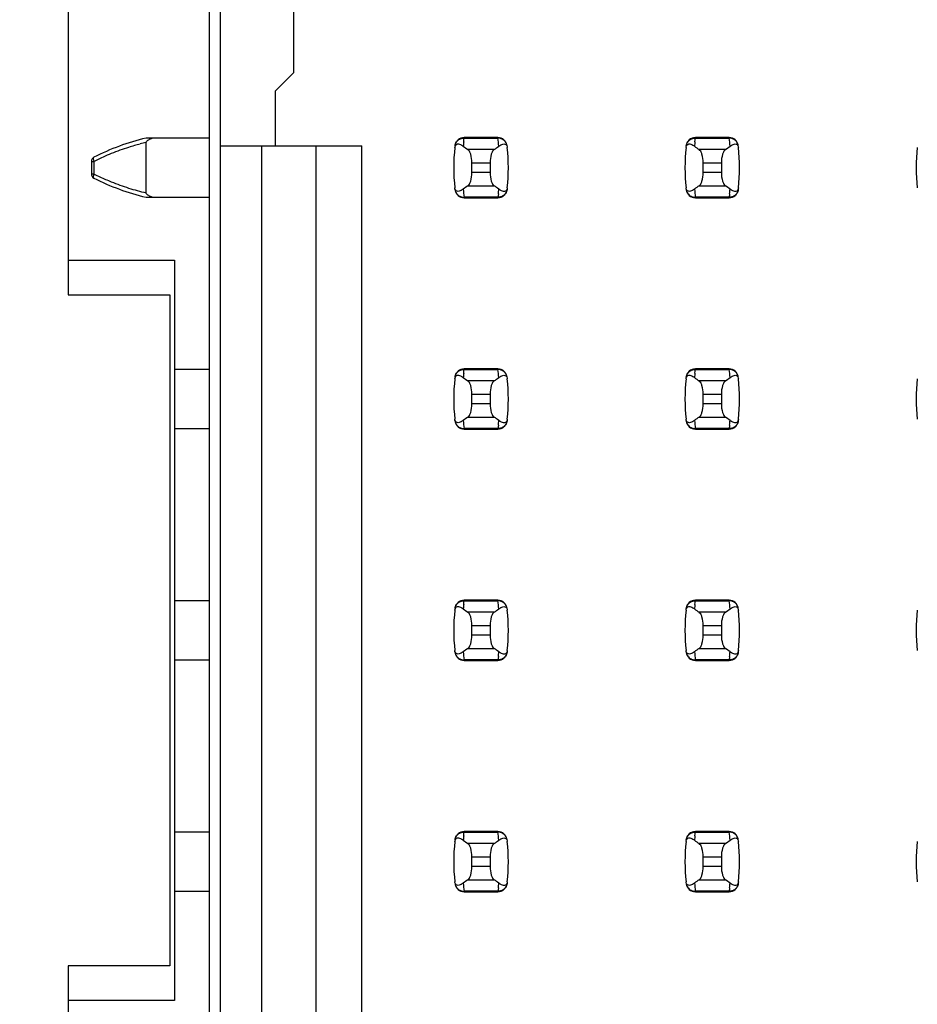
# Model space of a CAD drawing. Header units: inches. Extents: x 0 to 34, y 0 to 22.
# Tile 10 of 47: x 8.5 to 9.3, y 9.2 to 10. Entities that reach past the tile are written whole.
import ezdxf

# ---------------------------------------------------------------- set-up
doc = ezdxf.new("R2010")
doc.units = ezdxf.units.IN
doc.header["$LTSCALE"] = 1.87
doc.header["$MEASUREMENT"] = 0
doc.layers.get('0').update_dxf_attribs({"linetype": 'CONTINUOUS'})
doc.layers.add('DIMENSIONS', color=7, linetype='CONTINUOUS')
doc.styles.get("Standard").update_dxf_attribs({"font": 'txt', "width": 0.8})
doc.dimstyles.new('DIMSTYLE_1', dxfattribs={"dimtxt": 0.125, "dimasz": 0.18, "dimexe": 0.125, "dimexo": 0.0625, "dimgap": 0.09, "dimtad": 0, "dimtih": 1, "dimtoh": 1, "dimdec": 3, "dimlfac": 0.5, "dimzin": 4, "dimdsep": 46, "dimtxsty": 'STANDARD', "dimblk": '_FILLED', "dimblk1": '_FILLED', "dimblk2": '_FILLED', "dimcen": 0.09, "dimadec": 0, "dimazin": 0, "dimtp": 0.001, "dimtm": 0.001, "dimtfac": 1, "dimtdec": 3, "dimtofl": 0, "dimtmove": 0, "dimatfit": 3, "dimldrblk": '_FILLED', "dimfxl": 1, "dimtolj": 1, "dimtzin": 4, "dimarcsym": 0})

# ---------------------------------------------------------------- blocks, each defined once
blk = doc.blocks.new('*D18')
at = {"layer": 'DIMENSIONS', "color": 2, "linetype": 'CONTINUOUS'}
blk.add_line((8.58467, 14.26389), (7.80567, 14.26389), dxfattribs=at)
at = {"layer": 'DIMENSIONS', "color": 2, "linetype": 'CONTINUOUS', "insert": (7.74317, 14.32639), "char_height": 0.125, "width": 1.425, "attachment_point": 3, "line_spacing_factor": 0.9}
blk.add_mtext('4.148{\\Ftxt.shx;\\W1.000000;\\H0.125000; }[105.36]', dxfattribs=at)
blk = doc.blocks.new('_FILLED')
at = {"color": 0, "linetype": 'BYBLOCK'}
blk.add_solid([(0, 0), (-1, 0.1736), (-1, -0.1736)], dxfattribs=at)

msp = doc.modelspace()

# ---------------------------------------------------------------- linework, layer by layer
at = {"color": 7, "linetype": 'CONTINUOUS'}
for p, q in [((8.67717, 14.26389), (8.67717, 7.30989)), ((8.687, 7.34301), (8.687, 14.23277)), ((8.55517, 10.39789), (8.55517, 9.77789)), ((8.74999, 10.206), (8.74999, 9.96978)), ((8.73424, 9.95403), (8.74999, 9.96978)), ((8.73424, 9.95403), (8.73424, 9.90679)), ((8.67717, 9.91348), (8.62243, 9.91348)), ((8.62243, 9.86616), (8.62243, 9.90962)), ((8.89719, 9.91037), (8.89735, 9.91192)), ((8.89735, 9.91192), (8.89744, 9.9127)), ((8.89744, 9.9127), (8.89753, 9.91347)), ((8.89755, 9.91387), (8.89753, 9.91347)), ((8.89753, 9.91347), (8.92686, 9.91347)), ((8.92684, 9.91387), (8.89755, 9.91387)), ((8.92686, 9.91347), (8.92684, 9.91387)), ((9.09719, 9.91037), (9.09735, 9.91192)), ((9.09735, 9.91192), (9.09744, 9.9127)), ((9.09744, 9.9127), (9.09753, 9.91347)), ((9.09755, 9.91387), (9.09753, 9.91347)), ((9.09753, 9.91347), (9.12686, 9.91347)), ((9.12684, 9.91387), (9.09755, 9.91387)), ((9.12686, 9.91347), (9.12684, 9.91387)), ((8.687, 9.90679), (8.80905, 9.90679)), ((8.72243, 9.90679), (8.72243, 9.06899)), ((8.76968, 9.06899), (8.76968, 9.90679)), ((8.80905, 9.06899), (8.80905, 9.90679)), ((8.92355, 9.90356), (8.90084, 9.90356)), ((8.93439, 9.90701), (8.93473, 9.90604)), ((8.93473, 9.90604), (8.93484, 9.90537)), ((9.12355, 9.90356), (9.10084, 9.90356)), ((9.13439, 9.90701), (9.13473, 9.90604)), ((9.13473, 9.90604), (9.13484, 9.90537)), ((8.57519, 9.89337), (8.57519, 9.88241)), ((8.57519, 9.89337), (8.57759, 9.89337)), ((8.57759, 9.88241), (8.57759, 9.89337)), ((8.90432, 9.89215), (8.92007, 9.89215)), ((8.90432, 9.88363), (8.90432, 9.89215)), ((8.92007, 9.89215), (8.92007, 9.88363)), ((9.10432, 9.89215), (9.12007, 9.89215)), ((9.10432, 9.88363), (9.10432, 9.89215)), ((9.12007, 9.89215), (9.12007, 9.88363)), ((8.92007, 9.88363), (8.90432, 9.88363)), ((9.12007, 9.88363), (9.10432, 9.88363)), ((8.57759, 9.88241), (8.57519, 9.88241)), ((8.88966, 9.86974), (8.88955, 9.87041)), ((8.89, 9.86877), (8.88966, 9.86974)), ((8.90084, 9.87222), (8.92355, 9.87222)), ((9.08966, 9.86974), (9.08955, 9.87041)), ((9.09, 9.86877), (9.08966, 9.86974)), ((9.10084, 9.87222), (9.12355, 9.87222)), ((8.62243, 9.8623), (8.67717, 9.8623)), ((8.92686, 9.86231), (8.89753, 9.86231)), ((8.89753, 9.86231), (8.89755, 9.86191)), ((8.89755, 9.86191), (8.92684, 9.86191)), ((8.92684, 9.86191), (8.92686, 9.86231)), ((8.92695, 9.86308), (8.92686, 9.86231)), ((8.92704, 9.86386), (8.92695, 9.86308)), ((8.9272, 9.86541), (8.92704, 9.86386)), ((9.12686, 9.86231), (9.09753, 9.86231)), ((9.09753, 9.86231), (9.09755, 9.86191)), ((9.09755, 9.86191), (9.12684, 9.86191)), ((9.12684, 9.86191), (9.12686, 9.86231)), ((9.12695, 9.86308), (9.12686, 9.86231)), ((9.12704, 9.86386), (9.12695, 9.86308)), ((9.1272, 9.86541), (9.12704, 9.86386)), ((8.55517, 9.80789), (8.64717, 9.80789)), ((8.64717, 9.80789), (8.64717, 9.16789)), ((8.55517, 9.77789), (8.64317, 9.77789)), ((8.64317, 9.77789), (8.64317, 9.19789)), ((8.67717, 9.71348), (8.64717, 9.71348)), ((8.89744, 9.7127), (8.89753, 9.71347)), ((8.89755, 9.71387), (8.89753, 9.71347)), ((8.89753, 9.71347), (8.92686, 9.71347)), ((8.92684, 9.71387), (8.89755, 9.71387)), ((8.92686, 9.71347), (8.92684, 9.71387)), ((9.09744, 9.7127), (9.09753, 9.71347)), ((9.09755, 9.71387), (9.09753, 9.71347)), ((9.09753, 9.71347), (9.12686, 9.71347)), ((9.12684, 9.71387), (9.09755, 9.71387)), ((9.12686, 9.71347), (9.12684, 9.71387)), ((8.89719, 9.71037), (8.89735, 9.71192)), ((8.89735, 9.71192), (8.89744, 9.7127)), ((8.93439, 9.70701), (8.93473, 9.70604)), ((8.93473, 9.70604), (8.93484, 9.70537)), ((9.09719, 9.71037), (9.09735, 9.71192)), ((9.09735, 9.71192), (9.09744, 9.7127)), ((9.13439, 9.70701), (9.13473, 9.70604)), ((9.13473, 9.70604), (9.13484, 9.70537)), ((8.92355, 9.70356), (8.90084, 9.70356)), ((9.12355, 9.70356), (9.10084, 9.70356)), ((8.90432, 9.69215), (8.92007, 9.69215)), ((8.90432, 9.68363), (8.90432, 9.69215)), ((8.92007, 9.69215), (8.92007, 9.68363)), ((9.10432, 9.69215), (9.12007, 9.69215)), ((9.10432, 9.68363), (9.10432, 9.69215)), ((9.12007, 9.69215), (9.12007, 9.68363)), ((8.92007, 9.68363), (8.90432, 9.68363)), ((9.12007, 9.68363), (9.10432, 9.68363)), ((8.90084, 9.67222), (8.92355, 9.67222)), ((9.10084, 9.67222), (9.12355, 9.67222)), ((8.64717, 9.6623), (8.67717, 9.6623)), ((8.88966, 9.66974), (8.88955, 9.67041)), ((8.89, 9.66877), (8.88966, 9.66974)), ((8.92686, 9.66231), (8.89753, 9.66231)), ((8.89753, 9.66231), (8.89755, 9.66191)), ((8.92684, 9.66191), (8.92686, 9.66231)), ((8.92695, 9.66308), (8.92686, 9.66231)), ((8.92704, 9.66386), (8.92695, 9.66308)), ((8.9272, 9.66541), (8.92704, 9.66386)), ((9.08966, 9.66974), (9.08955, 9.67041)), ((9.09, 9.66877), (9.08966, 9.66974)), ((9.12686, 9.66231), (9.09753, 9.66231)), ((9.09753, 9.66231), (9.09755, 9.66191)), ((9.12684, 9.66191), (9.12686, 9.66231)), ((9.12695, 9.66308), (9.12686, 9.66231)), ((9.12704, 9.66386), (9.12695, 9.66308)), ((9.1272, 9.66541), (9.12704, 9.66386)), ((8.89755, 9.66191), (8.92684, 9.66191)), ((9.09755, 9.66191), (9.12684, 9.66191)), ((8.67717, 9.51348), (8.64717, 9.51348)), ((8.89719, 9.51037), (8.89735, 9.51192)), ((8.89735, 9.51192), (8.89744, 9.5127)), ((8.89744, 9.5127), (8.89753, 9.51347)), ((8.89755, 9.51387), (8.89753, 9.51347)), ((8.89753, 9.51347), (8.92686, 9.51347)), ((8.92684, 9.51387), (8.89755, 9.51387)), ((8.92686, 9.51347), (8.92684, 9.51387)), ((9.09719, 9.51037), (9.09735, 9.51192)), ((9.09735, 9.51192), (9.09744, 9.5127)), ((9.09744, 9.5127), (9.09753, 9.51347)), ((9.09755, 9.51387), (9.09753, 9.51347)), ((9.09753, 9.51347), (9.12686, 9.51347)), ((9.12684, 9.51387), (9.09755, 9.51387)), ((9.12686, 9.51347), (9.12684, 9.51387)), ((8.92355, 9.50356), (8.90084, 9.50356)), ((8.93439, 9.50701), (8.93473, 9.50604)), ((8.93473, 9.50604), (8.93484, 9.50537)), ((9.12355, 9.50356), (9.10084, 9.50356)), ((9.13439, 9.50701), (9.13473, 9.50604)), ((9.13473, 9.50604), (9.13484, 9.50537)), ((8.90432, 9.49215), (8.92007, 9.49215)), ((8.90432, 9.48363), (8.90432, 9.49215)), ((8.92007, 9.49215), (8.92007, 9.48363)), ((9.10432, 9.49215), (9.12007, 9.49215)), ((9.10432, 9.48363), (9.10432, 9.49215)), ((9.12007, 9.49215), (9.12007, 9.48363)), ((8.92007, 9.48363), (8.90432, 9.48363)), ((9.12007, 9.48363), (9.10432, 9.48363)), ((8.88966, 9.46974), (8.88955, 9.47041)), ((8.89, 9.46877), (8.88966, 9.46974)), ((8.90084, 9.47222), (8.92355, 9.47222)), ((9.08966, 9.46974), (9.08955, 9.47041)), ((9.09, 9.46877), (9.08966, 9.46974)), ((9.10084, 9.47222), (9.12355, 9.47222)), ((8.64717, 9.4623), (8.67717, 9.4623)), ((8.92686, 9.46231), (8.89753, 9.46231)), ((8.89753, 9.46231), (8.89755, 9.46191)), ((8.89755, 9.46191), (8.92684, 9.46191)), ((8.92684, 9.46191), (8.92686, 9.46231)), ((8.92695, 9.46308), (8.92686, 9.46231)), ((8.92704, 9.46386), (8.92695, 9.46308)), ((8.9272, 9.46541), (8.92704, 9.46386)), ((9.12686, 9.46231), (9.09753, 9.46231)), ((9.09753, 9.46231), (9.09755, 9.46191)), ((9.09755, 9.46191), (9.12684, 9.46191)), ((9.12684, 9.46191), (9.12686, 9.46231)), ((9.12695, 9.46308), (9.12686, 9.46231)), ((9.12704, 9.46386), (9.12695, 9.46308)), ((9.1272, 9.46541), (9.12704, 9.46386)), ((8.67717, 9.31348), (8.64717, 9.31348)), ((8.89744, 9.3127), (8.89753, 9.31347)), ((8.89755, 9.31387), (8.89753, 9.31347)), ((8.89753, 9.31347), (8.92686, 9.31347)), ((8.92684, 9.31387), (8.89755, 9.31387)), ((8.92686, 9.31347), (8.92684, 9.31387)), ((9.09744, 9.3127), (9.09753, 9.31347)), ((9.09755, 9.31387), (9.09753, 9.31347)), ((9.09753, 9.31347), (9.12686, 9.31347)), ((9.12684, 9.31387), (9.09755, 9.31387)), ((9.12686, 9.31347), (9.12684, 9.31387)), ((8.89719, 9.31037), (8.89735, 9.31192)), ((8.89735, 9.31192), (8.89744, 9.3127)), ((8.93439, 9.30701), (8.93473, 9.30604)), ((8.93473, 9.30604), (8.93484, 9.30537)), ((9.09719, 9.31037), (9.09735, 9.31192)), ((9.09735, 9.31192), (9.09744, 9.3127)), ((9.13439, 9.30701), (9.13473, 9.30604)), ((9.13473, 9.30604), (9.13484, 9.30537)), ((8.92355, 9.30356), (8.90084, 9.30356)), ((9.12355, 9.30356), (9.10084, 9.30356)), ((8.90432, 9.29215), (8.92007, 9.29215)), ((8.90432, 9.28363), (8.90432, 9.29215)), ((8.92007, 9.29215), (8.92007, 9.28363)), ((9.10432, 9.29215), (9.12007, 9.29215)), ((9.10432, 9.28363), (9.10432, 9.29215)), ((9.12007, 9.29215), (9.12007, 9.28363)), ((8.92007, 9.28363), (8.90432, 9.28363)), ((9.12007, 9.28363), (9.10432, 9.28363)), ((8.88966, 9.26974), (8.88955, 9.27041)), ((8.90084, 9.27222), (8.92355, 9.27222)), ((9.08966, 9.26974), (9.08955, 9.27041)), ((9.10084, 9.27222), (9.12355, 9.27222)), ((8.64717, 9.2623), (8.67717, 9.2623)), ((8.89, 9.26877), (8.88966, 9.26974)), ((8.92686, 9.26231), (8.89753, 9.26231)), ((8.89753, 9.26231), (8.89755, 9.26191)), ((8.89755, 9.26191), (8.92684, 9.26191)), ((8.92684, 9.26191), (8.92686, 9.26231)), ((8.92695, 9.26308), (8.92686, 9.26231)), ((8.92704, 9.26386), (8.92695, 9.26308)), ((8.9272, 9.26541), (8.92704, 9.26386)), ((9.09, 9.26877), (9.08966, 9.26974)), ((9.12686, 9.26231), (9.09753, 9.26231)), ((9.09753, 9.26231), (9.09755, 9.26191)), ((9.09755, 9.26191), (9.12684, 9.26191)), ((9.12684, 9.26191), (9.12686, 9.26231)), ((9.12695, 9.26308), (9.12686, 9.26231)), ((9.12704, 9.26386), (9.12695, 9.26308)), ((9.1272, 9.26541), (9.12704, 9.26386)), ((8.64317, 9.19789), (8.55517, 9.19789)), ((8.55517, 9.19789), (8.55517, 8.57789)), ((8.64717, 9.16789), (8.55517, 9.16789))]:
    msp.add_line(p, q, dxfattribs=at)
for centre, radius, start, end in [((8.66973, 9.7155), 0.20355, 103.43634, 116.99448), ((8.66973, 9.70847), 0.20664, 103.23229, 104.67256), ((8.89755, 9.906), 0.00787, 90, 173.04714), ((9.04606, 9.89549), 0.14961, 174.29541, 175.79451), ((8.92684, 9.906), 0.00787, 6.95286, 90), ((8.77832, 9.89549), 0.14963, 4.20561, 6.90091), ((9.09755, 9.906), 0.00787, 90, 173.04714), ((9.24606, 9.89549), 0.14961, 174.29541, 175.79451), ((9.12684, 9.906), 0.00787, 6.95286, 90), ((8.97832, 9.89549), 0.14963, 4.20561, 6.90091), ((8.66888, 9.71152), 0.20347, 107.60633, 112.08509), ((8.66921, 9.71044), 0.20459, 104.67127, 107.60223), ((9.04605, 9.88789), 0.15748, 173.62876, 186.37124), ((8.88777, 9.89458), 0.01496, 52.62555, 54.6964), ((8.77834, 9.88789), 0.15748, 353.62876, 6.37124), ((9.24605, 9.88789), 0.15748, 173.62876, 186.37124), ((9.08777, 9.89458), 0.01496, 52.62555, 54.6964), ((8.97834, 9.88789), 0.15748, 353.62876, 6.37124), ((9.44605, 9.88789), 0.15748, 173.62876, 186.37124), ((8.57912, 9.89337), 0.00394, 116.99448, 180), ((8.67086, 9.70716), 0.20826, 116.24931, 116.60672), ((8.66974, 9.70949), 0.20567, 112.09317, 116.2555), ((8.57912, 9.88241), 0.00394, 180, 243.00552), ((8.66973, 10.06028), 0.20355, 243.00552, 256.56366), ((8.67051, 10.06791), 0.20746, 243.39214, 244.89804), ((8.66948, 10.0657), 0.20503, 244.8964, 247.91103), ((8.66888, 10.06426), 0.20347, 247.91491, 252.39367), ((8.66941, 10.06603), 0.20532, 252.40267, 256.77285), ((8.89755, 9.86978), 0.00787, 186.95286, 270), ((9.04607, 9.88029), 0.14963, 184.20561, 186.90091), ((8.92684, 9.86978), 0.00787, 270, 353.04714), ((8.77833, 9.88028), 0.14961, 354.29541, 355.79451), ((8.93663, 9.88121), 0.01497, 232.62594, 234.6885), ((9.09755, 9.86978), 0.00787, 186.95286, 270), ((9.24607, 9.88029), 0.14963, 184.20561, 186.90091), ((9.12684, 9.86978), 0.00787, 270, 353.04714), ((8.97833, 9.88028), 0.14961, 354.29541, 355.79451), ((9.13663, 9.88121), 0.01497, 232.62594, 234.6885), ((8.89755, 9.706), 0.00787, 90, 173.04714), ((8.92684, 9.706), 0.00787, 6.95286, 90), ((8.77832, 9.69549), 0.14963, 4.20561, 6.90091), ((9.09755, 9.706), 0.00787, 90, 173.04714), ((9.12684, 9.706), 0.00787, 6.95286, 90), ((8.97832, 9.69549), 0.14963, 4.20561, 6.90091), ((9.04605, 9.68789), 0.15748, 173.62876, 186.37124), ((8.88777, 9.69458), 0.01496, 52.62555, 54.6964), ((9.04606, 9.69549), 0.14961, 174.29541, 175.79451), ((8.77834, 9.68789), 0.15748, 353.62876, 6.37124), ((9.24605, 9.68789), 0.15748, 173.62876, 186.37124), ((9.08777, 9.69458), 0.01496, 52.62555, 54.6964), ((9.24606, 9.69549), 0.14961, 174.29541, 175.79451), ((8.97834, 9.68789), 0.15748, 353.62876, 6.37124), ((9.44605, 9.68789), 0.15748, 173.62876, 186.37124), ((8.89755, 9.66978), 0.00787, 186.95286, 270), ((9.04607, 9.68029), 0.14963, 184.20561, 186.90091), ((8.92684, 9.66978), 0.00787, 270, 353.04714), ((8.77833, 9.68028), 0.14961, 354.29541, 355.79451), ((8.93663, 9.68121), 0.01497, 232.62594, 234.6885), ((9.09755, 9.66978), 0.00787, 186.95286, 270), ((9.24607, 9.68029), 0.14963, 184.20561, 186.90091), ((9.12684, 9.66978), 0.00787, 270, 353.04714), ((8.97833, 9.68028), 0.14961, 354.29541, 355.79451), ((9.13663, 9.68121), 0.01497, 232.62594, 234.6885), ((8.89755, 9.506), 0.00787, 90, 173.04714), ((9.04606, 9.49549), 0.14961, 174.29541, 175.79451), ((8.92684, 9.506), 0.00787, 6.95286, 90), ((8.77832, 9.49549), 0.14963, 4.20561, 6.90091), ((9.09755, 9.506), 0.00787, 90, 173.04714), ((9.24606, 9.49549), 0.14961, 174.29541, 175.79451), ((9.12684, 9.506), 0.00787, 6.95286, 90), ((8.97832, 9.49549), 0.14963, 4.20561, 6.90091), ((9.04605, 9.48789), 0.15748, 173.62876, 186.37124), ((8.88777, 9.49458), 0.01496, 52.62555, 54.6964), ((8.77834, 9.48789), 0.15748, 353.62876, 6.37124), ((9.24605, 9.48789), 0.15748, 173.62876, 186.37124), ((9.08777, 9.49458), 0.01496, 52.62555, 54.6964), ((8.97834, 9.48789), 0.15748, 353.62876, 6.37124), ((9.44605, 9.48789), 0.15748, 173.62876, 186.37124), ((8.89755, 9.46978), 0.00787, 186.95286, 270), ((9.04607, 9.48029), 0.14963, 184.20561, 186.90091), ((8.92684, 9.46978), 0.00787, 270, 353.04714), ((8.77833, 9.48028), 0.14961, 354.29541, 355.79451), ((8.93663, 9.48121), 0.01497, 232.62594, 234.6885), ((9.09755, 9.46978), 0.00787, 186.95286, 270), ((9.24607, 9.48029), 0.14963, 184.20561, 186.90091), ((9.12684, 9.46978), 0.00787, 270, 353.04714), ((8.97833, 9.48028), 0.14961, 354.29541, 355.79451), ((9.13663, 9.48121), 0.01497, 232.62594, 234.6885), ((8.89755, 9.306), 0.00787, 90, 173.04714), ((8.92684, 9.306), 0.00787, 6.95286, 90), ((8.77832, 9.29549), 0.14963, 4.20561, 6.90091), ((9.09755, 9.306), 0.00787, 90, 173.04714), ((9.12684, 9.306), 0.00787, 6.95286, 90), ((8.97832, 9.29549), 0.14963, 4.20561, 6.90091), ((9.04605, 9.28789), 0.15748, 173.62876, 186.37124), ((8.88777, 9.29458), 0.01496, 52.62555, 54.6964), ((9.04606, 9.29549), 0.14961, 174.29541, 175.79451), ((8.77834, 9.28789), 0.15748, 353.62876, 6.37124), ((9.24605, 9.28789), 0.15748, 173.62876, 186.37124), ((9.08777, 9.29458), 0.01496, 52.62555, 54.6964), ((9.24606, 9.29549), 0.14961, 174.29541, 175.79451), ((8.97834, 9.28789), 0.15748, 353.62876, 6.37124), ((9.44605, 9.28789), 0.15748, 173.62876, 186.37124), ((8.89755, 9.26978), 0.00787, 186.95286, 270), ((9.04607, 9.28029), 0.14963, 184.20561, 186.90091), ((8.92684, 9.26978), 0.00787, 270, 353.04714), ((8.77833, 9.28028), 0.14961, 354.29541, 355.79451), ((8.93663, 9.28121), 0.01497, 232.62594, 234.6885), ((9.09755, 9.26978), 0.00787, 186.95286, 270), ((9.24607, 9.28029), 0.14963, 184.20561, 186.90091), ((9.12684, 9.26978), 0.00787, 270, 353.04714), ((8.97833, 9.28028), 0.14961, 354.29541, 355.79451), ((9.13663, 9.28121), 0.01497, 232.62594, 234.6885)]:
    msp.add_arc(centre, radius, start, end, dxfattribs=at)
for centre, start_param, end_param in [((9.26833, 9.9414), -2.804032, -2.774684), ((8.55606, 9.9414), -0.366909, -0.33756), ((9.46833, 9.9414), -2.804032, -2.774684), ((8.75606, 9.9414), -0.366909, -0.33756), ((9.26833, 9.83438), 2.774684, 2.804032), ((8.55606, 9.83438), 0.33756, 0.366909), ((9.46833, 9.83438), 2.774684, 2.804032), ((8.75606, 9.83438), 0.33756, 0.366909), ((9.26833, 9.7414), -2.804032, -2.774684), ((8.55606, 9.7414), -0.366909, -0.33756), ((9.46833, 9.7414), -2.804032, -2.774684), ((8.75606, 9.7414), -0.366909, -0.33756), ((9.26833, 9.63438), 2.774684, 2.804032), ((8.55606, 9.63438), 0.33756, 0.366909), ((9.46833, 9.63438), 2.774684, 2.804032), ((8.75606, 9.63438), 0.33756, 0.366909), ((9.26833, 9.5414), -2.804032, -2.774684), ((8.55606, 9.5414), -0.366909, -0.33756), ((9.46833, 9.5414), -2.804032, -2.774684), ((8.75606, 9.5414), -0.366909, -0.33756), ((9.26833, 9.43438), 2.774684, 2.804032), ((8.55606, 9.43438), 0.33756, 0.366909), ((9.46833, 9.43438), 2.774684, 2.804032), ((8.75606, 9.43438), 0.33756, 0.366909), ((9.26833, 9.3414), -2.804032, -2.774684), ((8.55606, 9.3414), -0.366909, -0.33756), ((9.46833, 9.3414), -2.804032, -2.774684), ((8.75606, 9.3414), -0.366909, -0.33756), ((9.26833, 9.23438), 2.774684, 2.804032), ((8.55606, 9.23438), 0.33756, 0.366909), ((9.46833, 9.23438), 2.774684, 2.804032), ((8.75606, 9.23438), 0.33756, 0.366909)]:
    msp.add_ellipse(centre, major_axis=(0.3937, 0), ratio=0.267949, start_param=start_param, end_param=end_param, dxfattribs=at)
for points, knots in [([(8.62243, 9.90962), (8.62261, 9.91016), (8.62326, 9.91116), (8.62525, 9.91231), (8.62678, 9.91306), (8.62783, 9.91348)], [0, 0, 0, 0, 0.249418, 0.500086, 1, 1, 1, 1]), ([(8.88971, 9.90681), (8.88986, 9.90799), (8.89079, 9.91037), (8.89273, 9.91205), (8.89385, 9.9126)], [0, 0, 0, 0, 0.485962, 1, 1, 1, 1]), ([(8.89385, 9.9126), (8.89415, 9.91275), (8.89531, 9.91324), (8.89659, 9.91348), (8.89753, 9.91347)], [0, 0, 0, 0, 0.258954, 1, 1, 1, 1]), ([(8.9306, 9.91257), (8.9303, 9.91272), (8.92912, 9.91323), (8.92781, 9.91348), (8.92686, 9.91347)], [0, 0, 0, 0, 0.258938, 1, 1, 1, 1]), ([(8.93468, 9.90681), (8.93453, 9.90798), (8.93362, 9.91033), (8.93171, 9.91201), (8.9306, 9.91257)], [0, 0, 0, 0, 0.485899, 1, 1, 1, 1]), ([(9.08971, 9.90681), (9.08986, 9.90799), (9.09079, 9.91037), (9.09273, 9.91205), (9.09385, 9.9126)], [0, 0, 0, 0, 0.485962, 1, 1, 1, 1]), ([(9.09385, 9.9126), (9.09415, 9.91275), (9.09531, 9.91324), (9.09659, 9.91348), (9.09753, 9.91347)], [0, 0, 0, 0, 0.258954, 1, 1, 1, 1]), ([(9.1306, 9.91257), (9.1303, 9.91272), (9.12912, 9.91323), (9.12781, 9.91348), (9.12686, 9.91347)], [0, 0, 0, 0, 0.258938, 1, 1, 1, 1]), ([(9.13468, 9.90681), (9.13453, 9.90798), (9.13362, 9.91033), (9.13171, 9.91201), (9.1306, 9.91257)], [0, 0, 0, 0, 0.485899, 1, 1, 1, 1]), ([(8.88955, 9.90537), (8.88966, 9.90638), (8.89036, 9.90824), (8.89279, 9.90854), (8.89465, 9.90791), (8.89582, 9.90721), (8.89641, 9.90679)], [0, 0, 0, 0, 0.344091, 0.54278, 0.755602, 1, 1, 1, 1]), ([(8.90432, 9.89215), (8.90432, 9.89461), (8.90393, 9.89807), (8.9024, 9.90185), (8.90139, 9.90317), (8.90084, 9.90356)], [0, 0, 0, 0, 0.604658, 0.834309, 1, 1, 1, 1]), ([(8.92355, 9.90356), (8.923, 9.90317), (8.92199, 9.90185), (8.92046, 9.89807), (8.92007, 9.89461), (8.92007, 9.89215)], [0, 0, 0, 0, 0.165672, 0.395352, 1, 1, 1, 1]), ([(8.92754, 9.90647), (8.92811, 9.9069), (8.92925, 9.90766), (8.93103, 9.90838), (8.93298, 9.90855), (8.93409, 9.90762), (8.93439, 9.90701)], [0, 0, 0, 0, 0.277188, 0.519496, 0.737282, 1, 1, 1, 1]), ([(9.08955, 9.90537), (9.08966, 9.90638), (9.09036, 9.90824), (9.09279, 9.90854), (9.09465, 9.90791), (9.09582, 9.90721), (9.09641, 9.90679)], [0, 0, 0, 0, 0.344091, 0.54278, 0.755602, 1, 1, 1, 1]), ([(9.10432, 9.89215), (9.10432, 9.89461), (9.10393, 9.89807), (9.1024, 9.90185), (9.10139, 9.90317), (9.10084, 9.90356)], [0, 0, 0, 0, 0.604658, 0.834309, 1, 1, 1, 1]), ([(9.12355, 9.90356), (9.123, 9.90317), (9.12199, 9.90185), (9.12046, 9.89807), (9.12007, 9.89461), (9.12007, 9.89215)], [0, 0, 0, 0, 0.165672, 0.395352, 1, 1, 1, 1]), ([(9.12754, 9.90647), (9.12811, 9.9069), (9.12925, 9.90766), (9.13103, 9.90838), (9.13298, 9.90855), (9.13409, 9.90762), (9.13439, 9.90701)], [0, 0, 0, 0, 0.277188, 0.519496, 0.737282, 1, 1, 1, 1]), ([(8.57759, 9.89337), (8.57727, 9.89409), (8.57687, 9.89512), (8.57696, 9.89668), (8.57734, 9.89687)], [0, 0, 0, 0, 0.649654, 1, 1, 1, 1]), ([(8.90084, 9.87222), (8.90139, 9.8726), (8.9024, 9.87393), (8.90393, 9.87771), (8.90432, 9.88117), (8.90432, 9.88363)], [0, 0, 0, 0, 0.165672, 0.395352, 1, 1, 1, 1]), ([(8.92007, 9.88363), (8.92007, 9.88117), (8.92046, 9.87771), (8.92199, 9.87393), (8.923, 9.8726), (8.92355, 9.87222)], [0, 0, 0, 0, 0.604658, 0.834309, 1, 1, 1, 1]), ([(9.10084, 9.87222), (9.10139, 9.8726), (9.1024, 9.87393), (9.10393, 9.87771), (9.10432, 9.88117), (9.10432, 9.88363)], [0, 0, 0, 0, 0.165672, 0.395352, 1, 1, 1, 1]), ([(9.12007, 9.88363), (9.12007, 9.88117), (9.12046, 9.87771), (9.12199, 9.87393), (9.123, 9.8726), (9.12355, 9.87222)], [0, 0, 0, 0, 0.604658, 0.834309, 1, 1, 1, 1]), ([(8.57695, 9.87989), (8.57695, 9.88008), (8.57704, 9.88095), (8.57732, 9.88179), (8.57759, 9.88241)], [0, 0, 0, 0, 0.215945, 1, 1, 1, 1]), ([(8.57734, 9.8789), (8.57728, 9.87894), (8.57699, 9.87918), (8.57695, 9.87959), (8.57695, 9.87989)], [0, 0, 0, 0, 0.187302, 1, 1, 1, 1]), ([(8.88971, 9.86897), (8.88986, 9.86779), (8.89079, 9.86541), (8.89273, 9.86373), (8.89385, 9.86317)], [0, 0, 0, 0, 0.485962, 1, 1, 1, 1]), ([(8.89685, 9.86931), (8.89628, 9.86888), (8.89514, 9.86812), (8.89336, 9.86739), (8.89141, 9.86723), (8.8903, 9.86816), (8.89, 9.86877)], [0, 0, 0, 0, 0.277188, 0.519495, 0.73728, 1, 1, 1, 1]), ([(8.93484, 9.87041), (8.93473, 9.8694), (8.93402, 9.86754), (8.9316, 9.86724), (8.92974, 9.86787), (8.92857, 9.86857), (8.92797, 9.86899)], [0, 0, 0, 0, 0.34411, 0.542772, 0.755567, 1, 1, 1, 1]), ([(8.93468, 9.86897), (8.93453, 9.8678), (8.93362, 9.86545), (8.93171, 9.86377), (8.9306, 9.86321)], [0, 0, 0, 0, 0.485899, 1, 1, 1, 1]), ([(9.08971, 9.86897), (9.08986, 9.86779), (9.09079, 9.86541), (9.09273, 9.86373), (9.09385, 9.86317)], [0, 0, 0, 0, 0.485962, 1, 1, 1, 1]), ([(9.09685, 9.86931), (9.09628, 9.86888), (9.09514, 9.86812), (9.09336, 9.86739), (9.09141, 9.86723), (9.0903, 9.86816), (9.09, 9.86877)], [0, 0, 0, 0, 0.277188, 0.519495, 0.73728, 1, 1, 1, 1]), ([(9.13484, 9.87041), (9.13473, 9.8694), (9.13402, 9.86754), (9.1316, 9.86724), (9.12974, 9.86787), (9.12857, 9.86857), (9.12797, 9.86899)], [0, 0, 0, 0, 0.34411, 0.542772, 0.755567, 1, 1, 1, 1]), ([(9.13468, 9.86897), (9.13453, 9.8678), (9.13362, 9.86545), (9.13171, 9.86377), (9.1306, 9.86321)], [0, 0, 0, 0, 0.485899, 1, 1, 1, 1]), ([(8.62783, 9.8623), (8.62678, 9.86272), (8.62525, 9.86347), (8.62326, 9.86461), (8.62261, 9.86562), (8.62243, 9.86616)], [0, 0, 0, 0, 0.499884, 0.750545, 1, 1, 1, 1]), ([(8.89385, 9.86317), (8.89415, 9.86303), (8.89531, 9.86254), (8.89659, 9.8623), (8.89753, 9.86231)], [0, 0, 0, 0, 0.258954, 1, 1, 1, 1]), ([(8.9306, 9.86321), (8.9303, 9.86306), (8.92912, 9.86255), (8.92781, 9.8623), (8.92686, 9.86231)], [0, 0, 0, 0, 0.258938, 1, 1, 1, 1]), ([(9.09385, 9.86317), (9.09415, 9.86303), (9.09531, 9.86254), (9.09659, 9.8623), (9.09753, 9.86231)], [0, 0, 0, 0, 0.258954, 1, 1, 1, 1]), ([(9.1306, 9.86321), (9.1303, 9.86306), (9.12912, 9.86255), (9.12781, 9.8623), (9.12686, 9.86231)], [0, 0, 0, 0, 0.258938, 1, 1, 1, 1]), ([(8.89385, 9.7126), (8.89415, 9.71275), (8.89531, 9.71324), (8.89659, 9.71348), (8.89753, 9.71347)], [0, 0, 0, 0, 0.258954, 1, 1, 1, 1]), ([(8.9306, 9.71257), (8.9303, 9.71272), (8.92912, 9.71323), (8.92781, 9.71348), (8.92686, 9.71347)], [0, 0, 0, 0, 0.258938, 1, 1, 1, 1]), ([(9.09385, 9.7126), (9.09415, 9.71275), (9.09531, 9.71324), (9.09659, 9.71348), (9.09753, 9.71347)], [0, 0, 0, 0, 0.258954, 1, 1, 1, 1]), ([(9.1306, 9.71257), (9.1303, 9.71272), (9.12912, 9.71323), (9.12781, 9.71348), (9.12686, 9.71347)], [0, 0, 0, 0, 0.258938, 1, 1, 1, 1]), ([(8.88955, 9.70537), (8.88966, 9.70638), (8.89036, 9.70824), (8.89279, 9.70854), (8.89465, 9.70791), (8.89582, 9.70721), (8.89641, 9.70679)], [0, 0, 0, 0, 0.344091, 0.54278, 0.755602, 1, 1, 1, 1]), ([(8.88971, 9.70681), (8.88986, 9.70799), (8.89079, 9.71037), (8.89273, 9.71205), (8.89385, 9.7126)], [0, 0, 0, 0, 0.485962, 1, 1, 1, 1]), ([(8.92754, 9.70647), (8.92811, 9.7069), (8.92925, 9.70766), (8.93103, 9.70838), (8.93298, 9.70855), (8.93409, 9.70762), (8.93439, 9.70701)], [0, 0, 0, 0, 0.277188, 0.519496, 0.737282, 1, 1, 1, 1]), ([(8.93468, 9.70681), (8.93453, 9.70798), (8.93362, 9.71033), (8.93171, 9.71201), (8.9306, 9.71257)], [0, 0, 0, 0, 0.485899, 1, 1, 1, 1]), ([(9.08955, 9.70537), (9.08966, 9.70638), (9.09036, 9.70824), (9.09279, 9.70854), (9.09465, 9.70791), (9.09582, 9.70721), (9.09641, 9.70679)], [0, 0, 0, 0, 0.344091, 0.54278, 0.755602, 1, 1, 1, 1]), ([(9.08971, 9.70681), (9.08986, 9.70799), (9.09079, 9.71037), (9.09273, 9.71205), (9.09385, 9.7126)], [0, 0, 0, 0, 0.485962, 1, 1, 1, 1]), ([(9.12754, 9.70647), (9.12811, 9.7069), (9.12925, 9.70766), (9.13103, 9.70838), (9.13298, 9.70855), (9.13409, 9.70762), (9.13439, 9.70701)], [0, 0, 0, 0, 0.277188, 0.519496, 0.737282, 1, 1, 1, 1]), ([(9.13468, 9.70681), (9.13453, 9.70798), (9.13362, 9.71033), (9.13171, 9.71201), (9.1306, 9.71257)], [0, 0, 0, 0, 0.485899, 1, 1, 1, 1]), ([(8.90432, 9.69215), (8.90432, 9.69461), (8.90393, 9.69807), (8.9024, 9.70185), (8.90139, 9.70317), (8.90084, 9.70356)], [0, 0, 0, 0, 0.604658, 0.834309, 1, 1, 1, 1]), ([(8.92355, 9.70356), (8.923, 9.70317), (8.92199, 9.70185), (8.92046, 9.69807), (8.92007, 9.69461), (8.92007, 9.69215)], [0, 0, 0, 0, 0.165672, 0.395352, 1, 1, 1, 1]), ([(9.10432, 9.69215), (9.10432, 9.69461), (9.10393, 9.69807), (9.1024, 9.70185), (9.10139, 9.70317), (9.10084, 9.70356)], [0, 0, 0, 0, 0.604658, 0.834309, 1, 1, 1, 1]), ([(9.12355, 9.70356), (9.123, 9.70317), (9.12199, 9.70185), (9.12046, 9.69807), (9.12007, 9.69461), (9.12007, 9.69215)], [0, 0, 0, 0, 0.165672, 0.395352, 1, 1, 1, 1]), ([(8.90084, 9.67222), (8.90139, 9.6726), (8.9024, 9.67393), (8.90393, 9.67771), (8.90432, 9.68117), (8.90432, 9.68363)], [0, 0, 0, 0, 0.165672, 0.395352, 1, 1, 1, 1]), ([(8.92007, 9.68363), (8.92007, 9.68117), (8.92046, 9.67771), (8.92199, 9.67393), (8.923, 9.6726), (8.92355, 9.67222)], [0, 0, 0, 0, 0.604658, 0.834309, 1, 1, 1, 1]), ([(9.10084, 9.67222), (9.10139, 9.6726), (9.1024, 9.67393), (9.10393, 9.67771), (9.10432, 9.68117), (9.10432, 9.68363)], [0, 0, 0, 0, 0.165672, 0.395352, 1, 1, 1, 1]), ([(9.12007, 9.68363), (9.12007, 9.68117), (9.12046, 9.67771), (9.12199, 9.67393), (9.123, 9.6726), (9.12355, 9.67222)], [0, 0, 0, 0, 0.604658, 0.834309, 1, 1, 1, 1]), ([(8.88971, 9.66897), (8.88986, 9.66779), (8.89079, 9.66541), (8.89273, 9.66373), (8.89385, 9.66317)], [0, 0, 0, 0, 0.485962, 1, 1, 1, 1]), ([(8.89685, 9.66931), (8.89628, 9.66888), (8.89514, 9.66812), (8.89336, 9.66739), (8.89141, 9.66723), (8.8903, 9.66816), (8.89, 9.66877)], [0, 0, 0, 0, 0.277188, 0.519495, 0.73728, 1, 1, 1, 1]), ([(8.89385, 9.66317), (8.89415, 9.66303), (8.89531, 9.66254), (8.89659, 9.6623), (8.89753, 9.66231)], [0, 0, 0, 0, 0.258954, 1, 1, 1, 1]), ([(8.9306, 9.66321), (8.9303, 9.66306), (8.92912, 9.66255), (8.92781, 9.6623), (8.92686, 9.66231)], [0, 0, 0, 0, 0.258938, 1, 1, 1, 1]), ([(8.93484, 9.67041), (8.93473, 9.6694), (8.93402, 9.66754), (8.9316, 9.66724), (8.92974, 9.66787), (8.92857, 9.66857), (8.92797, 9.66899)], [0, 0, 0, 0, 0.34411, 0.542772, 0.755567, 1, 1, 1, 1]), ([(8.93468, 9.66897), (8.93453, 9.6678), (8.93362, 9.66545), (8.93171, 9.66377), (8.9306, 9.66321)], [0, 0, 0, 0, 0.485899, 1, 1, 1, 1]), ([(9.08971, 9.66897), (9.08986, 9.66779), (9.09079, 9.66541), (9.09273, 9.66373), (9.09385, 9.66317)], [0, 0, 0, 0, 0.485962, 1, 1, 1, 1]), ([(9.09685, 9.66931), (9.09628, 9.66888), (9.09514, 9.66812), (9.09336, 9.66739), (9.09141, 9.66723), (9.0903, 9.66816), (9.09, 9.66877)], [0, 0, 0, 0, 0.277188, 0.519495, 0.73728, 1, 1, 1, 1]), ([(9.09385, 9.66317), (9.09415, 9.66303), (9.09531, 9.66254), (9.09659, 9.6623), (9.09753, 9.66231)], [0, 0, 0, 0, 0.258954, 1, 1, 1, 1]), ([(9.1306, 9.66321), (9.1303, 9.66306), (9.12912, 9.66255), (9.12781, 9.6623), (9.12686, 9.66231)], [0, 0, 0, 0, 0.258938, 1, 1, 1, 1]), ([(9.13484, 9.67041), (9.13473, 9.6694), (9.13402, 9.66754), (9.1316, 9.66724), (9.12974, 9.66787), (9.12857, 9.66857), (9.12797, 9.66899)], [0, 0, 0, 0, 0.34411, 0.542772, 0.755567, 1, 1, 1, 1]), ([(9.13468, 9.66897), (9.13453, 9.6678), (9.13362, 9.66545), (9.13171, 9.66377), (9.1306, 9.66321)], [0, 0, 0, 0, 0.485899, 1, 1, 1, 1]), ([(8.88971, 9.50681), (8.88986, 9.50799), (8.89079, 9.51037), (8.89273, 9.51205), (8.89385, 9.5126)], [0, 0, 0, 0, 0.485962, 1, 1, 1, 1]), ([(8.89385, 9.5126), (8.89415, 9.51275), (8.89531, 9.51324), (8.89659, 9.51348), (8.89753, 9.51347)], [0, 0, 0, 0, 0.258954, 1, 1, 1, 1]), ([(8.9306, 9.51257), (8.9303, 9.51272), (8.92912, 9.51323), (8.92781, 9.51348), (8.92686, 9.51347)], [0, 0, 0, 0, 0.258938, 1, 1, 1, 1]), ([(8.93468, 9.50681), (8.93453, 9.50798), (8.93362, 9.51033), (8.93171, 9.51201), (8.9306, 9.51257)], [0, 0, 0, 0, 0.485899, 1, 1, 1, 1]), ([(9.08971, 9.50681), (9.08986, 9.50799), (9.09079, 9.51037), (9.09273, 9.51205), (9.09385, 9.5126)], [0, 0, 0, 0, 0.485962, 1, 1, 1, 1]), ([(9.09385, 9.5126), (9.09415, 9.51275), (9.09531, 9.51324), (9.09659, 9.51348), (9.09753, 9.51347)], [0, 0, 0, 0, 0.258954, 1, 1, 1, 1]), ([(9.1306, 9.51257), (9.1303, 9.51272), (9.12912, 9.51323), (9.12781, 9.51348), (9.12686, 9.51347)], [0, 0, 0, 0, 0.258938, 1, 1, 1, 1]), ([(9.13468, 9.50681), (9.13453, 9.50798), (9.13362, 9.51033), (9.13171, 9.51201), (9.1306, 9.51257)], [0, 0, 0, 0, 0.485899, 1, 1, 1, 1]), ([(8.88955, 9.50537), (8.88966, 9.50638), (8.89036, 9.50824), (8.89279, 9.50854), (8.89465, 9.50791), (8.89582, 9.50721), (8.89641, 9.50679)], [0, 0, 0, 0, 0.344091, 0.54278, 0.755602, 1, 1, 1, 1]), ([(8.90432, 9.49215), (8.90432, 9.49461), (8.90393, 9.49807), (8.9024, 9.50185), (8.90139, 9.50317), (8.90084, 9.50356)], [0, 0, 0, 0, 0.604658, 0.834309, 1, 1, 1, 1]), ([(8.92355, 9.50356), (8.923, 9.50317), (8.92199, 9.50185), (8.92046, 9.49807), (8.92007, 9.49461), (8.92007, 9.49215)], [0, 0, 0, 0, 0.165672, 0.395352, 1, 1, 1, 1]), ([(8.92754, 9.50647), (8.92811, 9.5069), (8.92925, 9.50766), (8.93103, 9.50838), (8.93298, 9.50855), (8.93409, 9.50762), (8.93439, 9.50701)], [0, 0, 0, 0, 0.277188, 0.519496, 0.737282, 1, 1, 1, 1]), ([(9.08955, 9.50537), (9.08966, 9.50638), (9.09036, 9.50824), (9.09279, 9.50854), (9.09465, 9.50791), (9.09582, 9.50721), (9.09641, 9.50679)], [0, 0, 0, 0, 0.344091, 0.54278, 0.755602, 1, 1, 1, 1]), ([(9.10432, 9.49215), (9.10432, 9.49461), (9.10393, 9.49807), (9.1024, 9.50185), (9.10139, 9.50317), (9.10084, 9.50356)], [0, 0, 0, 0, 0.604658, 0.834309, 1, 1, 1, 1]), ([(9.12355, 9.50356), (9.123, 9.50317), (9.12199, 9.50185), (9.12046, 9.49807), (9.12007, 9.49461), (9.12007, 9.49215)], [0, 0, 0, 0, 0.165672, 0.395352, 1, 1, 1, 1]), ([(9.12754, 9.50647), (9.12811, 9.5069), (9.12925, 9.50766), (9.13103, 9.50838), (9.13298, 9.50855), (9.13409, 9.50762), (9.13439, 9.50701)], [0, 0, 0, 0, 0.277188, 0.519496, 0.737282, 1, 1, 1, 1]), ([(8.90084, 9.47222), (8.90139, 9.4726), (8.9024, 9.47393), (8.90393, 9.47771), (8.90432, 9.48117), (8.90432, 9.48363)], [0, 0, 0, 0, 0.165672, 0.395352, 1, 1, 1, 1]), ([(8.92007, 9.48363), (8.92007, 9.48117), (8.92046, 9.47771), (8.92199, 9.47393), (8.923, 9.4726), (8.92355, 9.47222)], [0, 0, 0, 0, 0.604658, 0.834309, 1, 1, 1, 1]), ([(9.10084, 9.47222), (9.10139, 9.4726), (9.1024, 9.47393), (9.10393, 9.47771), (9.10432, 9.48117), (9.10432, 9.48363)], [0, 0, 0, 0, 0.165672, 0.395352, 1, 1, 1, 1]), ([(9.12007, 9.48363), (9.12007, 9.48117), (9.12046, 9.47771), (9.12199, 9.47393), (9.123, 9.4726), (9.12355, 9.47222)], [0, 0, 0, 0, 0.604658, 0.834309, 1, 1, 1, 1]), ([(8.88971, 9.46897), (8.88986, 9.46779), (8.89079, 9.46541), (8.89273, 9.46373), (8.89385, 9.46317)], [0, 0, 0, 0, 0.485962, 1, 1, 1, 1]), ([(8.89685, 9.46931), (8.89628, 9.46888), (8.89514, 9.46812), (8.89336, 9.46739), (8.89141, 9.46723), (8.8903, 9.46816), (8.89, 9.46877)], [0, 0, 0, 0, 0.277188, 0.519495, 0.73728, 1, 1, 1, 1]), ([(8.93484, 9.47041), (8.93473, 9.4694), (8.93402, 9.46754), (8.9316, 9.46724), (8.92974, 9.46787), (8.92857, 9.46857), (8.92797, 9.46899)], [0, 0, 0, 0, 0.34411, 0.542772, 0.755567, 1, 1, 1, 1]), ([(8.93468, 9.46897), (8.93453, 9.4678), (8.93362, 9.46545), (8.93171, 9.46377), (8.9306, 9.46321)], [0, 0, 0, 0, 0.485899, 1, 1, 1, 1]), ([(9.08971, 9.46897), (9.08986, 9.46779), (9.09079, 9.46541), (9.09273, 9.46373), (9.09385, 9.46317)], [0, 0, 0, 0, 0.485962, 1, 1, 1, 1]), ([(9.09685, 9.46931), (9.09628, 9.46888), (9.09514, 9.46812), (9.09336, 9.46739), (9.09141, 9.46723), (9.0903, 9.46816), (9.09, 9.46877)], [0, 0, 0, 0, 0.277188, 0.519495, 0.73728, 1, 1, 1, 1]), ([(9.13484, 9.47041), (9.13473, 9.4694), (9.13402, 9.46754), (9.1316, 9.46724), (9.12974, 9.46787), (9.12857, 9.46857), (9.12797, 9.46899)], [0, 0, 0, 0, 0.34411, 0.542772, 0.755567, 1, 1, 1, 1]), ([(9.13468, 9.46897), (9.13453, 9.4678), (9.13362, 9.46545), (9.13171, 9.46377), (9.1306, 9.46321)], [0, 0, 0, 0, 0.485899, 1, 1, 1, 1]), ([(8.89385, 9.46317), (8.89415, 9.46303), (8.89531, 9.46254), (8.89659, 9.4623), (8.89753, 9.46231)], [0, 0, 0, 0, 0.258954, 1, 1, 1, 1]), ([(8.9306, 9.46321), (8.9303, 9.46306), (8.92912, 9.46255), (8.92781, 9.4623), (8.92686, 9.46231)], [0, 0, 0, 0, 0.258938, 1, 1, 1, 1]), ([(9.09385, 9.46317), (9.09415, 9.46303), (9.09531, 9.46254), (9.09659, 9.4623), (9.09753, 9.46231)], [0, 0, 0, 0, 0.258954, 1, 1, 1, 1]), ([(9.1306, 9.46321), (9.1303, 9.46306), (9.12912, 9.46255), (9.12781, 9.4623), (9.12686, 9.46231)], [0, 0, 0, 0, 0.258938, 1, 1, 1, 1]), ([(8.89385, 9.3126), (8.89415, 9.31275), (8.89531, 9.31324), (8.89659, 9.31348), (8.89753, 9.31347)], [0, 0, 0, 0, 0.258954, 1, 1, 1, 1]), ([(8.9306, 9.31257), (8.9303, 9.31272), (8.92912, 9.31323), (8.92781, 9.31348), (8.92686, 9.31347)], [0, 0, 0, 0, 0.258938, 1, 1, 1, 1]), ([(9.09385, 9.3126), (9.09415, 9.31275), (9.09531, 9.31324), (9.09659, 9.31348), (9.09753, 9.31347)], [0, 0, 0, 0, 0.258954, 1, 1, 1, 1]), ([(9.1306, 9.31257), (9.1303, 9.31272), (9.12912, 9.31323), (9.12781, 9.31348), (9.12686, 9.31347)], [0, 0, 0, 0, 0.258938, 1, 1, 1, 1]), ([(8.88955, 9.30537), (8.88966, 9.30638), (8.89036, 9.30824), (8.89279, 9.30854), (8.89465, 9.30791), (8.89582, 9.30721), (8.89641, 9.30679)], [0, 0, 0, 0, 0.344091, 0.54278, 0.755602, 1, 1, 1, 1]), ([(8.88971, 9.30681), (8.88986, 9.30799), (8.89079, 9.31037), (8.89273, 9.31205), (8.89385, 9.3126)], [0, 0, 0, 0, 0.485962, 1, 1, 1, 1]), ([(8.92754, 9.30647), (8.92811, 9.3069), (8.92925, 9.30766), (8.93103, 9.30838), (8.93298, 9.30855), (8.93409, 9.30762), (8.93439, 9.30701)], [0, 0, 0, 0, 0.277188, 0.519496, 0.737282, 1, 1, 1, 1]), ([(8.93468, 9.30681), (8.93453, 9.30798), (8.93362, 9.31033), (8.93171, 9.31201), (8.9306, 9.31257)], [0, 0, 0, 0, 0.485899, 1, 1, 1, 1]), ([(9.08955, 9.30537), (9.08966, 9.30638), (9.09036, 9.30824), (9.09279, 9.30854), (9.09465, 9.30791), (9.09582, 9.30721), (9.09641, 9.30679)], [0, 0, 0, 0, 0.344091, 0.54278, 0.755602, 1, 1, 1, 1]), ([(9.08971, 9.30681), (9.08986, 9.30799), (9.09079, 9.31037), (9.09273, 9.31205), (9.09385, 9.3126)], [0, 0, 0, 0, 0.485962, 1, 1, 1, 1]), ([(9.12754, 9.30647), (9.12811, 9.3069), (9.12925, 9.30766), (9.13103, 9.30838), (9.13298, 9.30855), (9.13409, 9.30762), (9.13439, 9.30701)], [0, 0, 0, 0, 0.277188, 0.519496, 0.737282, 1, 1, 1, 1]), ([(9.13468, 9.30681), (9.13453, 9.30798), (9.13362, 9.31033), (9.13171, 9.31201), (9.1306, 9.31257)], [0, 0, 0, 0, 0.485899, 1, 1, 1, 1]), ([(8.90432, 9.29215), (8.90432, 9.29461), (8.90393, 9.29807), (8.9024, 9.30185), (8.90139, 9.30317), (8.90084, 9.30356)], [0, 0, 0, 0, 0.604658, 0.834309, 1, 1, 1, 1]), ([(8.92355, 9.30356), (8.923, 9.30317), (8.92199, 9.30185), (8.92046, 9.29807), (8.92007, 9.29461), (8.92007, 9.29215)], [0, 0, 0, 0, 0.165672, 0.395352, 1, 1, 1, 1]), ([(9.10432, 9.29215), (9.10432, 9.29461), (9.10393, 9.29807), (9.1024, 9.30185), (9.10139, 9.30317), (9.10084, 9.30356)], [0, 0, 0, 0, 0.604658, 0.834309, 1, 1, 1, 1]), ([(9.12355, 9.30356), (9.123, 9.30317), (9.12199, 9.30185), (9.12046, 9.29807), (9.12007, 9.29461), (9.12007, 9.29215)], [0, 0, 0, 0, 0.165672, 0.395352, 1, 1, 1, 1]), ([(8.90084, 9.27222), (8.90139, 9.2726), (8.9024, 9.27393), (8.90393, 9.27771), (8.90432, 9.28117), (8.90432, 9.28363)], [0, 0, 0, 0, 0.165672, 0.395352, 1, 1, 1, 1]), ([(8.92007, 9.28363), (8.92007, 9.28117), (8.92046, 9.27771), (8.92199, 9.27393), (8.923, 9.2726), (8.92355, 9.27222)], [0, 0, 0, 0, 0.604658, 0.834309, 1, 1, 1, 1]), ([(9.10084, 9.27222), (9.10139, 9.2726), (9.1024, 9.27393), (9.10393, 9.27771), (9.10432, 9.28117), (9.10432, 9.28363)], [0, 0, 0, 0, 0.165672, 0.395352, 1, 1, 1, 1]), ([(9.12007, 9.28363), (9.12007, 9.28117), (9.12046, 9.27771), (9.12199, 9.27393), (9.123, 9.2726), (9.12355, 9.27222)], [0, 0, 0, 0, 0.604658, 0.834309, 1, 1, 1, 1]), ([(8.93484, 9.27041), (8.93473, 9.2694), (8.93402, 9.26754), (8.9316, 9.26724), (8.92974, 9.26787), (8.92857, 9.26857), (8.92797, 9.26899)], [0, 0, 0, 0, 0.34411, 0.542772, 0.755567, 1, 1, 1, 1]), ([(9.13484, 9.27041), (9.13473, 9.2694), (9.13402, 9.26754), (9.1316, 9.26724), (9.12974, 9.26787), (9.12857, 9.26857), (9.12797, 9.26899)], [0, 0, 0, 0, 0.34411, 0.542772, 0.755567, 1, 1, 1, 1]), ([(8.88971, 9.26897), (8.88986, 9.26779), (8.89079, 9.26541), (8.89273, 9.26373), (8.89385, 9.26317)], [0, 0, 0, 0, 0.485962, 1, 1, 1, 1]), ([(8.89685, 9.26931), (8.89628, 9.26888), (8.89514, 9.26812), (8.89336, 9.26739), (8.89141, 9.26723), (8.8903, 9.26816), (8.89, 9.26877)], [0, 0, 0, 0, 0.277188, 0.519495, 0.73728, 1, 1, 1, 1]), ([(8.89385, 9.26317), (8.89415, 9.26303), (8.89531, 9.26254), (8.89659, 9.2623), (8.89753, 9.26231)], [0, 0, 0, 0, 0.258954, 1, 1, 1, 1]), ([(8.9306, 9.26321), (8.9303, 9.26306), (8.92912, 9.26255), (8.92781, 9.2623), (8.92686, 9.26231)], [0, 0, 0, 0, 0.258938, 1, 1, 1, 1]), ([(8.93468, 9.26897), (8.93453, 9.2678), (8.93362, 9.26545), (8.93171, 9.26377), (8.9306, 9.26321)], [0, 0, 0, 0, 0.485899, 1, 1, 1, 1]), ([(9.08971, 9.26897), (9.08986, 9.26779), (9.09079, 9.26541), (9.09273, 9.26373), (9.09385, 9.26317)], [0, 0, 0, 0, 0.485962, 1, 1, 1, 1]), ([(9.09685, 9.26931), (9.09628, 9.26888), (9.09514, 9.26812), (9.09336, 9.26739), (9.09141, 9.26723), (9.0903, 9.26816), (9.09, 9.26877)], [0, 0, 0, 0, 0.277188, 0.519495, 0.73728, 1, 1, 1, 1]), ([(9.09385, 9.26317), (9.09415, 9.26303), (9.09531, 9.26254), (9.09659, 9.2623), (9.09753, 9.26231)], [0, 0, 0, 0, 0.258954, 1, 1, 1, 1]), ([(9.1306, 9.26321), (9.1303, 9.26306), (9.12912, 9.26255), (9.12781, 9.2623), (9.12686, 9.26231)], [0, 0, 0, 0, 0.258938, 1, 1, 1, 1]), ([(9.13468, 9.26897), (9.13453, 9.2678), (9.13362, 9.26545), (9.13171, 9.26377), (9.1306, 9.26321)], [0, 0, 0, 0, 0.485899, 1, 1, 1, 1])]:
    msp.add_open_spline(points, degree=3, knots=knots, dxfattribs=at)

# ---------------------------------------------------------------- dimensions: what is measured, and where the dimension line sits
at = {"layer": 'DIMENSIONS', "color": 2, "linetype": 'CONTINUOUS'}
dim = msp.add_ordinate_dim(feature_location=(8.58467, 14.26389), offset=(-0.779, 0), dtype=0, origin=(8.64717, 5.96789), dimstyle='DIMSTYLE_1', override={"dimtad": 1, "dimtih": 0, "dimtoh": 0}, dxfattribs=at)
dim.commit()
dim.dimension.update_dxf_attribs({"geometry": '*D18', "text_midpoint": (7.03067, 14.26389)})

doc.saveas('drawing.dxf')
